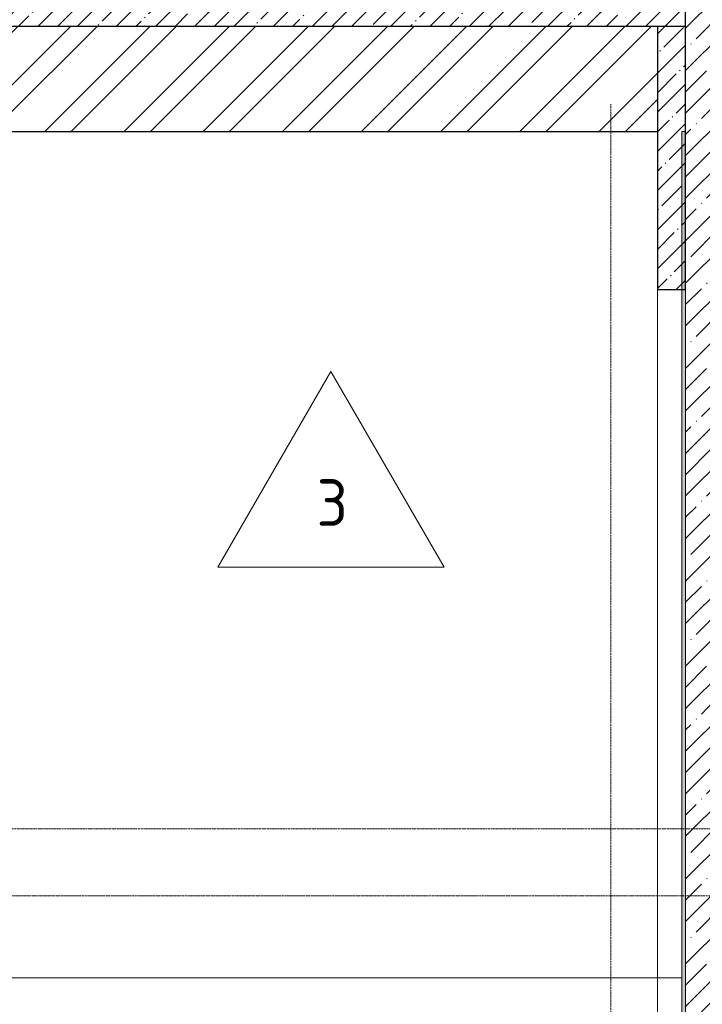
# Model space of a CAD drawing. Header units: millimetres. Extents: x 82112 to 162374, y -10965 to 131389.
# Tile 52 of 82: x 138653 to 142310, y 70609 to 75888. Entities that reach past the tile are written whole.
import ezdxf

# ---------------------------------------------------------------- set-up
doc = ezdxf.new("R2010")
doc.units = ezdxf.units.MM
doc.linetypes.add('4_ Штрихпунктир_ 10 х 2 мм', pattern=[14, 10, -2, 0, -2])
for name, color, linetype, lineweight in [('A-FLOR', 7, 'Continuous', 13), ('A-FLOR-IDEN', 7, 'Continuous', 5), ('A-FLOR-PATT', 7, 'Continuous', 25), ('A-WALL', 7, 'Continuous', 13), ('A-WALL-PATT', 7, 'Continuous', 13), ('S-GRID', 7, 'Continuous', 5)]:
    doc.layers.add(name, color=color, linetype=linetype, lineweight=lineweight)
doc.styles.add('GOST Common_3', font='GOST_Common.ttf', dxfattribs={"height": 250})
pattern_1 = [(45, (0, 0), (-114.04925, 114.04925), []), (45, (114.05, 0), (-114.04925, 114.04925), [201.612, -40.322, 3.353, -36.97])]
pattern_2 = [(45, (0, 0), (-105.00536, 105.00536), [148.5, -24.75, 4.95, -24.75]), (45, (0, 104.94), (-105.00536, 105.00536), [])]

# ---------------------------------------------------------------- blocks, each defined once
blk = doc.blocks.new('Наметкина 10_РД_АР_П_Отделка_R21_rvt-1--01_Подвал_МП_часть В')
at = {"layer": 'A-WALL-PATT', "lineweight": 5}
h = blk.add_hatch(dxfattribs=at)
h.set_pattern_fill('FP_11', color=256, style=0, pattern_type=2)
h.set_pattern_definition([(0, (0, 0), (203.2, 50.8), [3.353, -149.047, 3.353, -149.047, -812.8]), (0, (0, 0), (203.2, 50.8), [-304.8, 3.353, -301.447, 3.353, -149.047, -355.6]), (0, (0, 0), (203.2, 50.8), [-762, 3.353, -98.247, 3.353, -250.647]), (120, (76.2, 25.4), (-145.59409, 150.576362), [3.353, -149.047, 3.353, -149.047, -812.8]), (120, (76.2, 25.4), (-145.59409, 150.576362), [-304.8, 3.353, -301.447, 3.353, -149.047, -355.6]), (120, (76.2, 25.4), (-145.59409, 150.576362), [-762, 3.353, -98.247, 3.353, -250.647]), (240, (101.6, 127), (-57.60591, -201.376362), [3.353, -149.047, 3.353, -149.047, -812.8]), (240, (101.6, 127), (-57.60591, -201.376362), [-304.8, 3.353, -301.447, 3.353, -149.047, -355.6]), (240, (101.6, 127), (-57.60591, -201.376362), [-762, 3.353, -98.247, 3.353, -250.647])])
h.paths.add_polyline_path([(142200, 65100), (142220, 65100), (142220, 75288.9), (142200, 75288.9), (142200, 65778)])
at = {"layer": 'A-WALL'}
for p, q in [((142220, 75288.9), (142200, 75288.9)), ((142200, 75288.9), (142200, 65100)), ((142220, 65100), (142220, 75288.9))]:
    blk.add_line(p, q, dxfattribs=at)
blk = doc.blocks.new('Марка полов - Марка полов-4106608--01_Подвал_МП_часть В')
at = {"layer": 'A-FLOR-IDEN'}
for p, q in [((0, 7), (-6.062, -3.5)), ((6.062, -3.5), (0, 7)), ((-6.062, -3.5), (6.062, -3.5))]:
    blk.add_line(p, q, dxfattribs=at)

msp = doc.modelspace()

# ---------------------------------------------------------------- hatches: boundary and pattern name
at = {"layer": 'A-FLOR-PATT', "lineweight": 5}
h = msp.add_hatch(dxfattribs=at)
h.set_pattern_fill('FP_8', color=256, style=0, pattern_type=2)
h.set_pattern_definition(pattern_2)
h.paths.add_polyline_path([(142220, 75853.414146), (142220, 77264.623679), (134170, 77264.623679), (134170, 75853.414146), (138897.860927, 75853.414146)])
h = msp.add_hatch(dxfattribs=at)
h.set_pattern_fill('FP_8', color=256, style=0, pattern_type=2)
h.set_pattern_definition(pattern_2)
h.paths.add_polyline_path([(142220, 75853.414146), (142220, 77264.623679), (134170, 77264.623679), (134170, 75853.414146), (138897.860927, 75853.414146)])
h = msp.add_hatch(dxfattribs=at)
h.set_pattern_fill('FP_7', color=256, style=0, pattern_type=2)
h.set_pattern_definition([(45, (0, 0), (-212.13203, 212.13203), []), (45, (0, 141.4), (-212.13203, 212.13203), [])])
h.paths.add_polyline_path([(142070, 75288.930333), (142070, 75853.414146), (138570, 75853.414146), (138570, 75288.930333), (138897.860927, 75288.930333)])
h = msp.add_hatch(dxfattribs=at)
h.set_pattern_fill('FP_8', color=256, style=0, pattern_type=2)
h.set_pattern_definition(pattern_2)
h.paths.add_polyline_path([(142220, 74442.204614), (142220, 75853.414146), (142070, 75853.414146), (142070, 74442.204614)])
h = msp.add_hatch(dxfattribs=at)
h.set_pattern_fill('FP_8', color=256, style=0, pattern_type=2)
h.set_pattern_definition(pattern_2)
h.paths.add_polyline_path([(142220, 74442.204614), (142220, 75853.414146), (142070, 75853.414146), (142070, 74442.204614)])
at = {"layer": 'A-WALL-PATT', "lineweight": 5}
h = msp.add_hatch(dxfattribs=at)
h.set_pattern_fill('FP_1', color=256, style=0, pattern_type=2)
h.set_pattern_definition(pattern_1)
h.paths.add_polyline_path([(142470, 72200), (142470, 78550), (142220, 78550), (142220, 72200)])
h = msp.add_hatch(dxfattribs=at)
h.set_pattern_fill('FP_1', color=256, style=0, pattern_type=2)
h.set_pattern_definition(pattern_1)
h.paths.add_polyline_path([(142220, 65100), (142470, 65100), (142470, 72200), (142220, 72200), (142220, 65778.013726)])

# ---------------------------------------------------------------- linework, layer by layer
at = {"layer": 'A-FLOR', "lineweight": 25}
for p, q in [((142220, 74442.204614), (142220, 78300)), ((134170, 75853.414146), (142220, 75853.414146)), ((142070, 75853.414146), (142070, 74442.204614)), ((138570, 75288.930333), (142070, 75288.930333)), ((142070, 74442.204614), (142220, 74442.204614))]:
    msp.add_line(p, q, dxfattribs=at)
at = {"layer": 'A-FLOR'}
for p, q in [((142070, 63644), (142070, 74442.204614)), ((138570, 70750), (142200, 70750))]:
    msp.add_line(p, q, dxfattribs=at)
at = {"layer": 'A-WALL'}
msp.add_line((142220, 78550), (142220, 65100), dxfattribs=at)
at = {"layer": 'S-GRID', "linetype": '4_ Штрихпунктир_ 10 х 2 мм'}
for p, q in [((141820, 53841.693029), (141820, 75434.864592)), ((151972.716503, 71550), (110269.614367, 71550)), ((149839.654932, 71190), (129070.044808, 71190))]:
    msp.add_line(p, q, dxfattribs=at)

# ---------------------------------------------------------------- block references
at = {"lineweight": 5}
msp.add_blockref('Наметкина 10_РД_АР_П_Отделка_R21_rvt-1--01_Подвал_МП_часть В', (0, 0), dxfattribs=at)
at = {"layer": 'A-FLOR-IDEN', "xscale": 99.99999999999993, "yscale": 99.99999999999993, "zscale": 99.99999999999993}
msp.add_blockref('Марка полов - Марка полов-4106608--01_Подвал_МП_часть В', (140320, 73301.707073), dxfattribs=at)

# ---------------------------------------------------------------- texts
at = {"layer": 'A-FLOR-IDEN', "insert": (140243.123717, 73423.768745), "char_height": 250, "width": 216.455625, "attachment_point": 1, "style": 'GOST Common_3'}
msp.add_mtext('\\fGOST Common|b0|i0|c204|p34|;3', dxfattribs=at)

doc.saveas('drawing.dxf')
